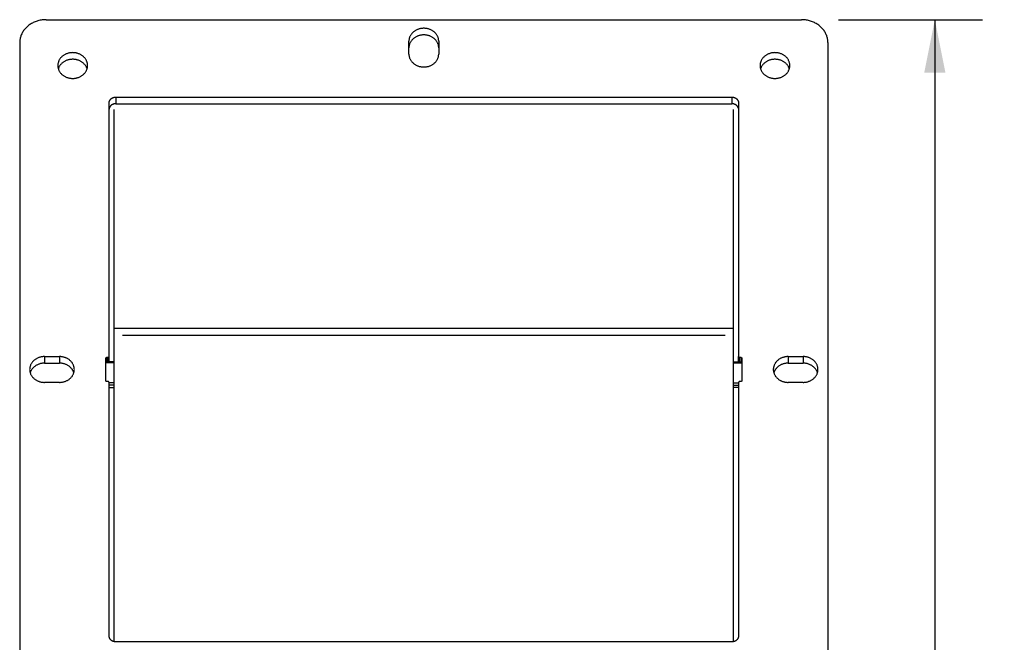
# Model space of a CAD drawing. Header units: inches. Extents: x 0 to 85, y 0 to 55.
# Tile 5 of 18: x 35.7 to 45, y 40.6 to 46.5. Entities that reach past the tile are written whole.
import ezdxf

# ---------------------------------------------------------------- set-up
doc = ezdxf.new("R2010")
doc.units = ezdxf.units.IN
doc.header["$LTSCALE"] = 4.675
doc.header["$MEASUREMENT"] = 0
doc.layers.get('0').update_dxf_attribs({"linetype": 'CONTINUOUS'})
doc.layers.add('02___PRT_ALL_AXES', color=7, linetype='CONTINUOUS')
doc.layers.add('2-BOTTOM-FLANGES', color=7, linetype='CONTINUOUS')
doc.styles.get("Standard").update_dxf_attribs({"font": 'arial.ttf'})
doc.dimstyles.new('DIMSTYLE_2', dxfattribs={"dimtxt": 0.375, "dimasz": 0.5, "dimexe": 0.09, "dimexo": 0.07, "dimgap": 0.0375, "dimtad": 0, "dimtih": 1, "dimtoh": 1, "dimzin": 4, "dimdsep": 46, "dimtxsty": 'Standard', "dimblk": '_FILLED', "dimblk1": '_FILLED', "dimblk2": '_FILLED', "dimcen": 0.09, "dimazin": 1, "dimtfac": 1, "dimtofl": 0, "dimtmove": 0, "dimatfit": 3, "dimldrblk": '_FILLED', "dimfxl": 0, "dimtolj": 1, "dimtzin": 4, "dimarcsym": 0})

# ---------------------------------------------------------------- blocks, each defined once
blk = doc.blocks.new('_FILLED')
at = {"color": 0, "linetype": 'ByBlock'}
blk.add_solid([(0, 0), (-1, 0.2), (-1, -0.2)], dxfattribs=at)
blk = doc.blocks.new('*D10')
at = {"layer": '2-BOTTOM-FLANGES', "color": 2, "linetype": 'Continuous'}
for p, q in [((43.4246, 46.4634), (44.783, 46.4634)), ((44.333, 46.4634), (44.333, 24.8928)), ((44.333, 2.5722), (44.333, 23.5803)), ((43.6746, 2.5722), (44.783, 2.5722))]:
    blk.add_line(p, q, dxfattribs=at)
at = {"layer": '2-BOTTOM-FLANGES', "color": 2, "linetype": 'Continuous', "xscale": 0.5, "yscale": 0.5, "zscale": 0.5}
for p, rotation in [((44.333, 46.4634), 90), ((44.333, 2.5722), 270)]:
    blk.add_blockref('_FILLED', p, dxfattribs=dict(at, rotation=rotation))
at = {"layer": '2-BOTTOM-FLANGES', "color": 2, "linetype": 'Continuous', "insert": (44.333, 24.7053), "char_height": 0.375, "width": 1.310409, "attachment_point": 2, "line_spacing_factor": 0.9}
blk.add_mtext('43.89\\PREF.', dxfattribs=at)

msp = doc.modelspace()

# ---------------------------------------------------------------- linework, layer by layer
at = {"color": 3, "linetype": 'Continuous'}
for p, q in [((35.9496, 46.4634), (43.0746, 46.4634)), ((39.3716, 46.1387), (39.3716, 46.2603)), ((39.6526, 46.2603), (39.6526, 46.1387)), ((35.6996, 46.2469), (35.6996, 40.0765)), ((43.3246, 46.2469), (43.3246, 40.0765)), ((36.6058, 45.7327), (42.4183, 45.7327)), ((36.5433, 43.2851), (36.5433, 45.6786)), ((42.4808, 45.6786), (42.4808, 43.2851)), ((35.9341, 43.2834), (36.0746, 43.2834)), ((36.5121, 43.0556), (36.5121, 43.2678)), ((36.5221, 43.2765), (36.5333, 43.2765)), ((42.4908, 43.2765), (42.5021, 43.2765)), ((42.5121, 43.2678), (42.5121, 43.0556)), ((42.9496, 43.2834), (43.0901, 43.2834)), ((36.0746, 43.04), (35.9341, 43.04)), ((36.5333, 43.047), (36.5221, 43.047)), ((36.5433, 40.6448), (36.5433, 43.0383)), ((42.4808, 43.0383), (42.4808, 40.6448)), ((42.5021, 43.047), (42.4908, 43.047)), ((43.0901, 43.04), (42.9496, 43.04)), ((42.4183, 40.5907), (36.6058, 40.5907))]:
    msp.add_line(p, q, dxfattribs=at)
at = {"color": 7, "linetype": 'Continuous'}
for p, q in [((36.6058, 45.7327), (36.6058, 45.6702)), ((42.4183, 45.7327), (42.4183, 45.6702)), ((36.5901, 40.5907), (36.5901, 45.6167)), ((36.6058, 45.6702), (42.4183, 45.6702)), ((42.4216, 45.6701), (42.4183, 45.6702)), ((42.4341, 40.5907), (42.4341, 45.6167)), ((42.4377, 45.6676), (42.4345, 45.6684)), ((42.4369, 43.5497), (36.5873, 43.5497)), ((42.3561, 43.4822), (36.6681, 43.4822)), ((36.5433, 43.2332), (36.5433, 43.2851)), ((42.4808, 43.2332), (42.4808, 43.2851)), ((35.9341, 43.2834), (35.9341, 43.2209)), ((35.9341, 43.2209), (36.0746, 43.2209)), ((36.0746, 43.2834), (36.0746, 43.2209)), ((36.5901, 43.2332), (36.5121, 43.2332)), ((36.5901, 43.2257), (36.5121, 43.2257)), ((36.5221, 43.2765), (36.5221, 43.2332)), ((36.5333, 43.2332), (36.5333, 43.2765)), ((42.4341, 43.2332), (42.5121, 43.2332)), ((42.4341, 43.2257), (42.5121, 43.2257)), ((42.4908, 43.2332), (42.4908, 43.2765)), ((42.5021, 43.2765), (42.5021, 43.2332)), ((42.9496, 43.2834), (42.9496, 43.2209)), ((42.9496, 43.2209), (43.0901, 43.2209)), ((43.0901, 43.2834), (43.0901, 43.2209)), ((36.5901, 43.0352), (36.5433, 43.0352)), ((36.5901, 43.0147), (36.5433, 43.0147)), ((42.4341, 43.0352), (42.4808, 43.0352)), ((42.4341, 43.0147), (42.4808, 43.0147)), ((36.5433, 42.9909), (36.5901, 42.9909)), ((42.4808, 42.9909), (42.4341, 42.9909))]:
    msp.add_line(p, q, dxfattribs=at)
at = {"color": 3, "linetype": 'Continuous'}
for points in [[(35.9496, 46.4634), (35.9398, 46.4633), (35.93, 46.4628), (35.9202, 46.4619), (35.9105, 46.4608), (35.9008, 46.4593), (35.8912, 46.4574), (35.8817, 46.4553), (35.8723, 46.4528), (35.8631, 46.45), (35.8539, 46.4469), (35.8449, 46.4435), (35.8361, 46.4398), (35.8274, 46.4358), (35.819, 46.4315), (35.8107, 46.4269), (35.8026, 46.4221), (35.7948, 46.4169), (35.7872, 46.4116), (35.7799, 46.4059), (35.7728, 46.4), (35.766, 46.3939), (35.7595, 46.3875), (35.7533, 46.381), (35.7473, 46.3742), (35.7417, 46.3672), (35.7364, 46.36), (35.7315, 46.3527), (35.7268, 46.3452), (35.7226, 46.3376), (35.7186, 46.3298), (35.715, 46.3219), (35.7118, 46.3138), (35.709, 46.3057), (35.7065, 46.2975), (35.7044, 46.2892), (35.7027, 46.2808), (35.7013, 46.2724), (35.7004, 46.2639), (35.6998, 46.2554), (35.6996, 46.2469)], [(43.3246, 46.2469), (43.3244, 46.2554), (43.3238, 46.2639), (43.3229, 46.2724), (43.3215, 46.2808), (43.3198, 46.2892), (43.3177, 46.2975), (43.3152, 46.3057), (43.3124, 46.3138), (43.3091, 46.3219), (43.3056, 46.3298), (43.3016, 46.3376), (43.2973, 46.3452), (43.2927, 46.3527), (43.2878, 46.36), (43.2825, 46.3672), (43.2768, 46.3742), (43.2709, 46.381), (43.2647, 46.3875), (43.2582, 46.3939), (43.2514, 46.4), (43.2443, 46.4059), (43.237, 46.4116), (43.2294, 46.4169), (43.2215, 46.4221), (43.2135, 46.4269), (43.2052, 46.4315), (43.1967, 46.4358), (43.1881, 46.4398), (43.1793, 46.4435), (43.1703, 46.4469), (43.1611, 46.45), (43.1518, 46.4528), (43.1425, 46.4553), (43.133, 46.4574), (43.1234, 46.4593), (43.1137, 46.4608), (43.104, 46.4619), (43.0942, 46.4628), (43.0844, 46.4633), (43.0746, 46.4634)], [(39.6526, 46.2603), (39.6525, 46.2658), (39.652, 46.2712), (39.6513, 46.2767), (39.6503, 46.2821), (39.6491, 46.2874), (39.6475, 46.2927), (39.6457, 46.2979), (39.6436, 46.3031), (39.6413, 46.3082), (39.6387, 46.3131), (39.6358, 46.318), (39.6327, 46.3227), (39.6294, 46.3274), (39.6258, 46.3319), (39.6219, 46.3362), (39.6179, 46.3404), (39.6136, 46.3444), (39.6092, 46.3483), (39.6045, 46.352), (39.5997, 46.3555), (39.5947, 46.3588), (39.5895, 46.3619), (39.5842, 46.3648), (39.5787, 46.3675), (39.5731, 46.37), (39.5673, 46.3722), (39.5615, 46.3743), (39.5555, 46.3761), (39.5495, 46.3776), (39.5434, 46.379), (39.5372, 46.3801), (39.531, 46.3809), (39.5247, 46.3815), (39.5184, 46.3819), (39.5121, 46.382), (39.5058, 46.3819), (39.4995, 46.3815), (39.4932, 46.3809), (39.487, 46.3801), (39.4808, 46.379), (39.4747, 46.3776), (39.4687, 46.3761), (39.4627, 46.3743), (39.4569, 46.3722), (39.4511, 46.37), (39.4455, 46.3675), (39.44, 46.3648), (39.4347, 46.3619), (39.4295, 46.3588), (39.4245, 46.3555), (39.4197, 46.352), (39.415, 46.3483), (39.4105, 46.3444), (39.4063, 46.3404), (39.4022, 46.3362), (39.3984, 46.3319), (39.3948, 46.3274), (39.3915, 46.3227), (39.3884, 46.318), (39.3855, 46.3131), (39.3829, 46.3082), (39.3806, 46.3031), (39.3785, 46.2979), (39.3767, 46.2927), (39.3751, 46.2874), (39.3739, 46.2821), (39.3729, 46.2767), (39.3722, 46.2712), (39.3717, 46.2658), (39.3716, 46.2603)], [(39.3716, 46.1387), (39.3717, 46.1332), (39.3722, 46.1278), (39.3729, 46.1223), (39.3739, 46.1169), (39.3751, 46.1116), (39.3767, 46.1063), (39.3785, 46.1011), (39.3806, 46.0959), (39.3829, 46.0908), (39.3855, 46.0859), (39.3884, 46.081), (39.3915, 46.0763), (39.3948, 46.0716), (39.3984, 46.0671), (39.4022, 46.0628), (39.4063, 46.0586), (39.4105, 46.0546), (39.415, 46.0507), (39.4197, 46.047), (39.4245, 46.0435), (39.4295, 46.0402), (39.4347, 46.0371), (39.44, 46.0342), (39.4455, 46.0315), (39.4511, 46.029), (39.4569, 46.0268), (39.4627, 46.0247), (39.4687, 46.0229), (39.4747, 46.0214), (39.4808, 46.02), (39.487, 46.0189), (39.4932, 46.0181), (39.4995, 46.0175), (39.5058, 46.0171), (39.5121, 46.017), (39.5184, 46.0171), (39.5247, 46.0175), (39.531, 46.0181), (39.5372, 46.0189), (39.5434, 46.02), (39.5495, 46.0214), (39.5555, 46.0229), (39.5615, 46.0247), (39.5673, 46.0268), (39.5731, 46.029), (39.5787, 46.0315), (39.5842, 46.0342), (39.5895, 46.0371), (39.5947, 46.0402), (39.5997, 46.0435), (39.6045, 46.047), (39.6092, 46.0507), (39.6136, 46.0546), (39.6179, 46.0586), (39.6219, 46.0628), (39.6258, 46.0671), (39.6294, 46.0716), (39.6327, 46.0763), (39.6358, 46.081), (39.6387, 46.0859), (39.6413, 46.0908), (39.6436, 46.0959), (39.6457, 46.1011), (39.6475, 46.1063), (39.6491, 46.1116), (39.6503, 46.1169), (39.6513, 46.1223), (39.652, 46.1278), (39.6525, 46.1332), (39.6526, 46.1387)], [(36.5433, 45.6786), (36.5434, 45.6814), (36.5437, 45.6842), (36.5441, 45.6871), (36.5447, 45.6898), (36.5455, 45.6926), (36.5464, 45.6953), (36.5475, 45.698), (36.5487, 45.7006), (36.5502, 45.7032), (36.5517, 45.7057), (36.5534, 45.7081), (36.5553, 45.7104), (36.5573, 45.7127), (36.5594, 45.7148), (36.5616, 45.7169), (36.564, 45.7188), (36.5665, 45.7207), (36.5691, 45.7224), (36.5718, 45.724), (36.5746, 45.7255), (36.5775, 45.7268), (36.5804, 45.728), (36.5834, 45.7291), (36.5865, 45.7301), (36.5897, 45.7309), (36.5928, 45.7315), (36.5961, 45.732), (36.5993, 45.7324), (36.6026, 45.7326), (36.6058, 45.7327)], [(42.4183, 45.7327), (42.4216, 45.7326), (42.4249, 45.7324), (42.4281, 45.732), (42.4313, 45.7315), (42.4345, 45.7309), (42.4377, 45.7301), (42.4407, 45.7291), (42.4438, 45.728), (42.4467, 45.7268), (42.4496, 45.7255), (42.4524, 45.724), (42.4551, 45.7224), (42.4577, 45.7207), (42.4602, 45.7188), (42.4625, 45.7169), (42.4648, 45.7148), (42.4669, 45.7127), (42.4689, 45.7104), (42.4708, 45.7081), (42.4725, 45.7057), (42.474, 45.7032), (42.4754, 45.7006), (42.4767, 45.698), (42.4778, 45.6953), (42.4787, 45.6926), (42.4795, 45.6898), (42.4801, 45.6871), (42.4805, 45.6842), (42.4808, 45.6814), (42.4808, 45.6786)], [(36.5333, 43.2765), (36.5342, 43.2765), (36.5351, 43.2766), (36.5359, 43.2767), (36.5368, 43.277), (36.5376, 43.2773), (36.5383, 43.2776), (36.5391, 43.278), (36.5398, 43.2785), (36.5404, 43.279), (36.541, 43.2795), (36.5415, 43.2801), (36.542, 43.2808), (36.5424, 43.2815), (36.5427, 43.2821), (36.543, 43.2829), (36.5432, 43.2836), (36.5433, 43.2844), (36.5433, 43.2851)], [(42.4808, 43.2851), (42.4809, 43.2844), (42.481, 43.2836), (42.4812, 43.2829), (42.4814, 43.2821), (42.4818, 43.2815), (42.4822, 43.2808), (42.4827, 43.2801), (42.4832, 43.2795), (42.4838, 43.279), (42.4844, 43.2785), (42.4851, 43.278), (42.4858, 43.2776), (42.4866, 43.2773), (42.4874, 43.277), (42.4883, 43.2767), (42.4891, 43.2766), (42.49, 43.2765), (42.4908, 43.2765)], [(35.9341, 43.2834), (35.9278, 43.2833), (35.9215, 43.2829), (35.9152, 43.2823), (35.909, 43.2814), (35.9028, 43.2803), (35.8967, 43.279), (35.8907, 43.2774), (35.8847, 43.2756), (35.8789, 43.2736), (35.8731, 43.2713), (35.8675, 43.2689), (35.862, 43.2662), (35.8567, 43.2633), (35.8515, 43.2601), (35.8465, 43.2568), (35.8417, 43.2533), (35.837, 43.2496), (35.8325, 43.2458), (35.8283, 43.2418), (35.8242, 43.2376), (35.8204, 43.2332), (35.8168, 43.2287), (35.8135, 43.2241), (35.8104, 43.2194), (35.8075, 43.2145), (35.8049, 43.2095), (35.8026, 43.2045), (35.8005, 43.1993), (35.7987, 43.1941), (35.7971, 43.1888), (35.7959, 43.1834), (35.7949, 43.178), (35.7942, 43.1726), (35.7937, 43.1672), (35.7936, 43.1617)], [(36.2151, 43.1617), (36.215, 43.167), (36.2146, 43.1723), (36.2139, 43.1776), (36.213, 43.1828), (36.2118, 43.188), (36.2103, 43.1932), (36.2086, 43.1983), (36.2066, 43.2033), (36.2044, 43.2083), (36.2019, 43.2131), (36.1992, 43.2179), (36.1963, 43.2225), (36.1931, 43.2271), (36.1897, 43.2315), (36.1861, 43.2358), (36.1822, 43.2399), (36.1782, 43.2439), (36.1739, 43.2477), (36.1695, 43.2514), (36.1649, 43.2549), (36.1601, 43.2582), (36.1552, 43.2614), (36.1501, 43.2643), (36.1448, 43.2671), (36.1395, 43.2696), (36.134, 43.272), (36.1284, 43.2741), (36.1226, 43.276), (36.1168, 43.2777), (36.111, 43.2792), (36.105, 43.2805), (36.099, 43.2815), (36.0929, 43.2823), (36.0868, 43.2829), (36.0807, 43.2833), (36.0746, 43.2834)], [(36.5121, 43.2678), (36.5121, 43.2685), (36.5122, 43.2693), (36.5124, 43.27), (36.5127, 43.2708), (36.513, 43.2715), (36.5134, 43.2721), (36.5139, 43.2728), (36.5144, 43.2734), (36.515, 43.2739), (36.5157, 43.2744), (36.5164, 43.2749), (36.5171, 43.2753), (36.5179, 43.2756), (36.5187, 43.2759), (36.5195, 43.2762), (36.5204, 43.2763), (36.5212, 43.2764), (36.5221, 43.2765)], [(42.5021, 43.2765), (42.503, 43.2764), (42.5038, 43.2763), (42.5047, 43.2762), (42.5055, 43.2759), (42.5063, 43.2756), (42.5071, 43.2753), (42.5078, 43.2749), (42.5085, 43.2744), (42.5092, 43.2739), (42.5098, 43.2734), (42.5103, 43.2728), (42.5108, 43.2721), (42.5112, 43.2715), (42.5115, 43.2708), (42.5118, 43.27), (42.5119, 43.2693), (42.5121, 43.2685), (42.5121, 43.2678)], [(42.9496, 43.2834), (42.9435, 43.2833), (42.9373, 43.2829), (42.9313, 43.2823), (42.9252, 43.2815), (42.9192, 43.2805), (42.9132, 43.2792), (42.9073, 43.2777), (42.9015, 43.276), (42.8958, 43.2741), (42.8902, 43.272), (42.8847, 43.2696), (42.8793, 43.2671), (42.8741, 43.2643), (42.869, 43.2614), (42.8641, 43.2582), (42.8593, 43.2549), (42.8547, 43.2514), (42.8502, 43.2477), (42.846, 43.2439), (42.842, 43.2399), (42.8381, 43.2358), (42.8345, 43.2315), (42.8311, 43.2271), (42.8279, 43.2225), (42.825, 43.2179), (42.8223, 43.2131), (42.8198, 43.2083), (42.8176, 43.2033), (42.8156, 43.1983), (42.8139, 43.1932), (42.8124, 43.188), (42.8112, 43.1828), (42.8103, 43.1776), (42.8096, 43.1723), (42.8092, 43.167), (42.8091, 43.1617)], [(43.2306, 43.1617), (43.2305, 43.1672), (43.23, 43.1726), (43.2293, 43.178), (43.2283, 43.1834), (43.2271, 43.1888), (43.2255, 43.1941), (43.2237, 43.1993), (43.2216, 43.2045), (43.2193, 43.2095), (43.2167, 43.2145), (43.2138, 43.2194), (43.2107, 43.2241), (43.2074, 43.2287), (43.2038, 43.2332), (43.1999, 43.2376), (43.1959, 43.2418), (43.1916, 43.2458), (43.1872, 43.2496), (43.1825, 43.2533), (43.1777, 43.2568), (43.1727, 43.2601), (43.1675, 43.2633), (43.1622, 43.2662), (43.1567, 43.2689), (43.1511, 43.2713), (43.1453, 43.2736), (43.1395, 43.2756), (43.1335, 43.2774), (43.1275, 43.279), (43.1214, 43.2803), (43.1152, 43.2814), (43.109, 43.2823), (43.1027, 43.2829), (43.0964, 43.2833), (43.0901, 43.2834)], [(35.7936, 43.1617), (35.7937, 43.1562), (35.7942, 43.1508), (35.7949, 43.1454), (35.7959, 43.14), (35.7971, 43.1346), (35.7987, 43.1293), (35.8005, 43.1241), (35.8026, 43.1189), (35.8049, 43.1139), (35.8075, 43.1089), (35.8104, 43.104), (35.8135, 43.0993), (35.8168, 43.0947), (35.8204, 43.0902), (35.8242, 43.0858), (35.8283, 43.0816), (35.8325, 43.0776), (35.837, 43.0738), (35.8417, 43.0701), (35.8465, 43.0666), (35.8515, 43.0633), (35.8567, 43.0602), (35.862, 43.0572), (35.8675, 43.0546), (35.8731, 43.0521), (35.8789, 43.0498), (35.8847, 43.0478), (35.8907, 43.046), (35.8967, 43.0444), (35.9028, 43.0431), (35.909, 43.042), (35.9152, 43.0411), (35.9215, 43.0405), (35.9278, 43.0401), (35.9341, 43.04)], [(36.0746, 43.04), (36.0807, 43.0401), (36.0868, 43.0405), (36.0929, 43.0411), (36.099, 43.0419), (36.105, 43.0429), (36.111, 43.0442), (36.1168, 43.0457), (36.1226, 43.0474), (36.1284, 43.0493), (36.134, 43.0514), (36.1395, 43.0538), (36.1448, 43.0563), (36.1501, 43.0591), (36.1552, 43.062), (36.1601, 43.0652), (36.1649, 43.0685), (36.1695, 43.072), (36.1739, 43.0757), (36.1782, 43.0795), (36.1822, 43.0835), (36.1861, 43.0876), (36.1897, 43.0919), (36.1931, 43.0963), (36.1963, 43.1009), (36.1992, 43.1055), (36.2019, 43.1103), (36.2044, 43.1151), (36.2066, 43.1201), (36.2086, 43.1251), (36.2103, 43.1302), (36.2118, 43.1354), (36.213, 43.1406), (36.2139, 43.1458), (36.2146, 43.1511), (36.215, 43.1564), (36.2151, 43.1617)], [(42.8091, 43.1617), (42.8092, 43.1564), (42.8096, 43.1511), (42.8103, 43.1458), (42.8112, 43.1406), (42.8124, 43.1354), (42.8139, 43.1302), (42.8156, 43.1251), (42.8176, 43.1201), (42.8198, 43.1151), (42.8223, 43.1103), (42.825, 43.1055), (42.8279, 43.1009), (42.8311, 43.0963), (42.8345, 43.0919), (42.8381, 43.0876), (42.842, 43.0835), (42.846, 43.0795), (42.8502, 43.0757), (42.8547, 43.072), (42.8593, 43.0685), (42.8641, 43.0652), (42.869, 43.062), (42.8741, 43.0591), (42.8793, 43.0563), (42.8847, 43.0538), (42.8902, 43.0514), (42.8958, 43.0493), (42.9015, 43.0474), (42.9073, 43.0457), (42.9132, 43.0442), (42.9192, 43.0429), (42.9252, 43.0419), (42.9313, 43.0411), (42.9373, 43.0405), (42.9435, 43.0401), (42.9496, 43.04)], [(43.0901, 43.04), (43.0964, 43.0401), (43.1027, 43.0405), (43.109, 43.0411), (43.1152, 43.042), (43.1214, 43.0431), (43.1275, 43.0444), (43.1335, 43.046), (43.1395, 43.0478), (43.1453, 43.0498), (43.1511, 43.0521), (43.1567, 43.0546), (43.1622, 43.0572), (43.1675, 43.0602), (43.1727, 43.0633), (43.1777, 43.0666), (43.1825, 43.0701), (43.1872, 43.0738), (43.1916, 43.0776), (43.1959, 43.0816), (43.1999, 43.0858), (43.2038, 43.0902), (43.2074, 43.0947), (43.2107, 43.0993), (43.2138, 43.104), (43.2167, 43.1089), (43.2193, 43.1139), (43.2216, 43.1189), (43.2237, 43.1241), (43.2255, 43.1293), (43.2271, 43.1346), (43.2283, 43.14), (43.2293, 43.1454), (43.23, 43.1508), (43.2305, 43.1562), (43.2306, 43.1617)], [(36.5221, 43.047), (36.5212, 43.047), (36.5204, 43.0471), (36.5195, 43.0472), (36.5187, 43.0475), (36.5179, 43.0478), (36.5171, 43.0481), (36.5164, 43.0485), (36.5157, 43.049), (36.515, 43.0495), (36.5144, 43.05), (36.5139, 43.0506), (36.5134, 43.0513), (36.513, 43.052), (36.5127, 43.0527), (36.5124, 43.0534), (36.5122, 43.0541), (36.5121, 43.0549), (36.5121, 43.0556)], [(36.5433, 43.0383), (36.5433, 43.0391), (36.5432, 43.0398), (36.543, 43.0405), (36.5427, 43.0413), (36.5424, 43.042), (36.542, 43.0426), (36.5415, 43.0433), (36.541, 43.0439), (36.5404, 43.0444), (36.5398, 43.0449), (36.5391, 43.0454), (36.5383, 43.0458), (36.5376, 43.0461), (36.5368, 43.0464), (36.5359, 43.0467), (36.5351, 43.0468), (36.5342, 43.0469), (36.5333, 43.047)], [(42.4908, 43.047), (42.49, 43.0469), (42.4891, 43.0468), (42.4883, 43.0467), (42.4874, 43.0464), (42.4866, 43.0461), (42.4858, 43.0458), (42.4851, 43.0454), (42.4844, 43.0449), (42.4838, 43.0444), (42.4832, 43.0439), (42.4827, 43.0433), (42.4822, 43.0426), (42.4818, 43.042), (42.4814, 43.0413), (42.4812, 43.0405), (42.481, 43.0398), (42.4809, 43.0391), (42.4808, 43.0383)], [(42.5121, 43.0556), (42.5121, 43.0549), (42.5119, 43.0541), (42.5118, 43.0534), (42.5115, 43.0527), (42.5112, 43.052), (42.5108, 43.0513), (42.5103, 43.0506), (42.5098, 43.05), (42.5092, 43.0495), (42.5085, 43.049), (42.5078, 43.0485), (42.5071, 43.0481), (42.5063, 43.0478), (42.5055, 43.0475), (42.5047, 43.0472), (42.5038, 43.0471), (42.503, 43.047), (42.5021, 43.047)], [(36.6058, 40.5907), (36.6026, 40.5908), (36.5993, 40.591), (36.5961, 40.5914), (36.5928, 40.5919), (36.5897, 40.5925), (36.5865, 40.5933), (36.5834, 40.5943), (36.5804, 40.5954), (36.5775, 40.5966), (36.5746, 40.5979), (36.5718, 40.5994), (36.5691, 40.601), (36.5665, 40.6028), (36.564, 40.6046), (36.5616, 40.6065), (36.5594, 40.6086), (36.5573, 40.6108), (36.5553, 40.613), (36.5534, 40.6153), (36.5517, 40.6178), (36.5502, 40.6202), (36.5487, 40.6228), (36.5475, 40.6254), (36.5464, 40.6281), (36.5455, 40.6308), (36.5447, 40.6336), (36.5441, 40.6363), (36.5437, 40.6392), (36.5434, 40.642), (36.5433, 40.6448)], [(42.4808, 40.6448), (42.4808, 40.642), (42.4805, 40.6392), (42.4801, 40.6363), (42.4795, 40.6336), (42.4787, 40.6308), (42.4778, 40.6281), (42.4767, 40.6254), (42.4754, 40.6228), (42.474, 40.6202), (42.4725, 40.6178), (42.4708, 40.6153), (42.4689, 40.613), (42.4669, 40.6108), (42.4648, 40.6086), (42.4625, 40.6065), (42.4602, 40.6046), (42.4577, 40.6028), (42.4551, 40.601), (42.4524, 40.5994), (42.4496, 40.5979), (42.4467, 40.5966), (42.4438, 40.5954), (42.4407, 40.5943), (42.4377, 40.5933), (42.4345, 40.5925), (42.4313, 40.5919), (42.4281, 40.5914), (42.4249, 40.591), (42.4216, 40.5908), (42.4183, 40.5907)]]:
    msp.add_lwpolyline(points, dxfattribs=at)
at = {"color": 7, "linetype": 'Continuous'}
for points in [[(39.6526, 46.1978), (39.6525, 46.2033), (39.652, 46.2087), (39.6513, 46.2142), (39.6503, 46.2196), (39.6491, 46.2249), (39.6475, 46.2302), (39.6457, 46.2354), (39.6436, 46.2406), (39.6413, 46.2457), (39.6387, 46.2506), (39.6358, 46.2555), (39.6327, 46.2602), (39.6294, 46.2649), (39.6258, 46.2694), (39.6219, 46.2737), (39.6179, 46.2779), (39.6136, 46.2819), (39.6092, 46.2858), (39.6045, 46.2895), (39.5997, 46.293), (39.5947, 46.2963), (39.5895, 46.2994), (39.5842, 46.3023), (39.5787, 46.305), (39.5731, 46.3075), (39.5673, 46.3097), (39.5615, 46.3118), (39.5555, 46.3136), (39.5495, 46.3151), (39.5434, 46.3165), (39.5372, 46.3176), (39.531, 46.3184), (39.5247, 46.319), (39.5184, 46.3194), (39.5121, 46.3195), (39.5058, 46.3194), (39.4995, 46.319), (39.4932, 46.3184), (39.487, 46.3176), (39.4808, 46.3165), (39.4747, 46.3151), (39.4687, 46.3136), (39.4627, 46.3118), (39.4569, 46.3097), (39.4511, 46.3075), (39.4455, 46.305), (39.44, 46.3023), (39.4347, 46.2994), (39.4295, 46.2963), (39.4245, 46.293), (39.4197, 46.2895), (39.415, 46.2858), (39.4105, 46.2819), (39.4063, 46.2779), (39.4022, 46.2737), (39.3984, 46.2694), (39.3948, 46.2649), (39.3915, 46.2602), (39.3884, 46.2555), (39.3855, 46.2506), (39.3829, 46.2457), (39.3806, 46.2406), (39.3785, 46.2354), (39.3767, 46.2302), (39.3751, 46.2249), (39.3739, 46.2196), (39.3729, 46.2142), (39.3722, 46.2087), (39.3717, 46.2033), (39.3716, 46.1978)], [(36.5441, 45.6246), (36.5437, 45.6217), (36.5434, 45.6189)], [(36.5464, 45.6328), (36.5455, 45.6301), (36.5447, 45.6273), (36.5441, 45.6246)], [(36.5928, 45.669), (36.5897, 45.6684), (36.5865, 45.6676), (36.5834, 45.6666), (36.5804, 45.6655), (36.5775, 45.6643), (36.5746, 45.663), (36.5718, 45.6615), (36.5691, 45.6599), (36.5665, 45.6582), (36.564, 45.6563), (36.5616, 45.6544), (36.5594, 45.6523), (36.5573, 45.6502), (36.5553, 45.6479), (36.5534, 45.6456), (36.5517, 45.6432), (36.5502, 45.6407), (36.5487, 45.6381), (36.5475, 45.6355), (36.5464, 45.6328)], [(36.6058, 45.6702), (36.6026, 45.6701), (36.5993, 45.6699), (36.5961, 45.6695), (36.5928, 45.669)], [(42.4345, 45.6684), (42.4313, 45.669), (42.4281, 45.6695), (42.4249, 45.6699), (42.4216, 45.6701)], [(42.4438, 45.6655), (42.4407, 45.6666), (42.4377, 45.6676)], [(42.4551, 45.6599), (42.4524, 45.6615), (42.4496, 45.663), (42.4467, 45.6643), (42.4438, 45.6655)], [(42.4801, 45.6242), (42.4801, 45.6246), (42.4795, 45.6273), (42.4787, 45.6301), (42.4778, 45.6328), (42.4767, 45.6355), (42.4754, 45.6381), (42.474, 45.6407), (42.4725, 45.6432), (42.4708, 45.6456), (42.4689, 45.6479), (42.4669, 45.6502), (42.4648, 45.6523), (42.4625, 45.6544), (42.4602, 45.6563), (42.4577, 45.6582), (42.4551, 45.6599)], [(35.9341, 43.2209), (35.9278, 43.2208), (35.9215, 43.2204), (35.9152, 43.2198), (35.909, 43.2189), (35.9028, 43.2178), (35.8967, 43.2165), (35.8907, 43.2149), (35.8847, 43.2131), (35.8789, 43.2111), (35.8731, 43.2088), (35.8675, 43.2064), (35.862, 43.2037), (35.8567, 43.2008), (35.8515, 43.1976), (35.8465, 43.1943), (35.8417, 43.1908), (35.837, 43.1871), (35.8325, 43.1833), (35.8283, 43.1793), (35.8242, 43.1751), (35.8204, 43.1707), (35.8168, 43.1662), (35.8135, 43.1616), (35.8104, 43.1569), (35.8075, 43.152), (35.8049, 43.147), (35.8026, 43.142), (35.8005, 43.1368), (35.7987, 43.1316), (35.7983, 43.1305)], [(36.2104, 43.1305), (36.2103, 43.1307), (36.2086, 43.1358), (36.2066, 43.1408), (36.2044, 43.1458), (36.2019, 43.1506), (36.1992, 43.1554), (36.1963, 43.16), (36.1931, 43.1646), (36.1897, 43.169), (36.1861, 43.1733), (36.1822, 43.1774), (36.1782, 43.1814), (36.1739, 43.1852), (36.1695, 43.1889), (36.1649, 43.1924), (36.1601, 43.1957), (36.1552, 43.1989), (36.1501, 43.2018), (36.1448, 43.2046), (36.1395, 43.2071), (36.134, 43.2095), (36.1284, 43.2116), (36.1226, 43.2135), (36.1168, 43.2152), (36.111, 43.2167), (36.105, 43.218), (36.099, 43.219), (36.0929, 43.2198), (36.0868, 43.2204), (36.0807, 43.2208), (36.0746, 43.2209)], [(42.9496, 43.2209), (42.9435, 43.2208), (42.9373, 43.2204), (42.9313, 43.2198), (42.9252, 43.219), (42.9192, 43.218), (42.9132, 43.2167), (42.9073, 43.2152), (42.9015, 43.2135), (42.8958, 43.2116), (42.8902, 43.2095), (42.8847, 43.2071), (42.8793, 43.2046), (42.8741, 43.2018), (42.869, 43.1989), (42.8641, 43.1957), (42.8593, 43.1924), (42.8547, 43.1889), (42.8502, 43.1852), (42.846, 43.1814), (42.842, 43.1774), (42.8381, 43.1733), (42.8345, 43.169), (42.8311, 43.1646), (42.8279, 43.16), (42.825, 43.1554), (42.8223, 43.1506), (42.8198, 43.1458), (42.8176, 43.1408), (42.8156, 43.1358), (42.8139, 43.1307), (42.8138, 43.1305)], [(43.2259, 43.1305), (43.2255, 43.1316), (43.2237, 43.1368), (43.2216, 43.142), (43.2193, 43.147), (43.2167, 43.152), (43.2138, 43.1569), (43.2107, 43.1616), (43.2074, 43.1662), (43.2038, 43.1707), (43.1999, 43.1751), (43.1959, 43.1793), (43.1916, 43.1833), (43.1872, 43.1871), (43.1825, 43.1908), (43.1777, 43.1943), (43.1727, 43.1976), (43.1675, 43.2008), (43.1622, 43.2037), (43.1567, 43.2064), (43.1511, 43.2088), (43.1453, 43.2111), (43.1395, 43.2131), (43.1335, 43.2149), (43.1275, 43.2165), (43.1214, 43.2178), (43.1152, 43.2189), (43.109, 43.2198), (43.1027, 43.2204), (43.0964, 43.2208), (43.0901, 43.2209)]]:
    msp.add_lwpolyline(points, dxfattribs=at)
at = {"layer": '02___PRT_ALL_AXES', "color": 3, "linetype": 'Continuous'}
for points in [[(36.3401, 46.0304), (36.34, 46.0359), (36.3395, 46.0413), (36.3388, 46.0467), (36.3378, 46.0521), (36.3366, 46.0575), (36.335, 46.0628), (36.3332, 46.068), (36.3311, 46.0732), (36.3288, 46.0782), (36.3262, 46.0832), (36.3233, 46.0881), (36.3202, 46.0928), (36.3169, 46.0974), (36.3133, 46.1019), (36.3094, 46.1063), (36.3054, 46.1105), (36.3011, 46.1145), (36.2967, 46.1184), (36.292, 46.122), (36.2872, 46.1255), (36.2822, 46.1289), (36.277, 46.132), (36.2717, 46.1349), (36.2662, 46.1376), (36.2606, 46.14), (36.2548, 46.1423), (36.249, 46.1443), (36.243, 46.1461), (36.237, 46.1477), (36.2309, 46.149), (36.2247, 46.1501), (36.2185, 46.151), (36.2122, 46.1516), (36.2059, 46.152), (36.1996, 46.1521), (36.1933, 46.152), (36.187, 46.1516), (36.1807, 46.151), (36.1745, 46.1501), (36.1683, 46.149), (36.1622, 46.1477), (36.1562, 46.1461), (36.1502, 46.1443), (36.1444, 46.1423), (36.1386, 46.14), (36.133, 46.1376), (36.1275, 46.1349), (36.1222, 46.132), (36.117, 46.1289), (36.112, 46.1255), (36.1072, 46.122), (36.1025, 46.1184), (36.098, 46.1145), (36.0938, 46.1105), (36.0897, 46.1063), (36.0859, 46.1019), (36.0823, 46.0974), (36.079, 46.0928), (36.0759, 46.0881), (36.073, 46.0832), (36.0704, 46.0782), (36.0681, 46.0732), (36.066, 46.068), (36.0642, 46.0628), (36.0626, 46.0575), (36.0614, 46.0521), (36.0604, 46.0467), (36.0597, 46.0413), (36.0592, 46.0359), (36.0591, 46.0304)], [(42.9651, 46.0304), (42.965, 46.0359), (42.9645, 46.0413), (42.9638, 46.0467), (42.9628, 46.0521), (42.9616, 46.0575), (42.96, 46.0628), (42.9582, 46.068), (42.9561, 46.0732), (42.9538, 46.0782), (42.9512, 46.0832), (42.9483, 46.0881), (42.9452, 46.0928), (42.9419, 46.0974), (42.9383, 46.1019), (42.9344, 46.1063), (42.9304, 46.1105), (42.9261, 46.1145), (42.9217, 46.1184), (42.917, 46.122), (42.9122, 46.1255), (42.9072, 46.1289), (42.902, 46.132), (42.8967, 46.1349), (42.8912, 46.1376), (42.8856, 46.14), (42.8798, 46.1423), (42.874, 46.1443), (42.868, 46.1461), (42.862, 46.1477), (42.8559, 46.149), (42.8497, 46.1501), (42.8435, 46.151), (42.8372, 46.1516), (42.8309, 46.152), (42.8246, 46.1521), (42.8183, 46.152), (42.812, 46.1516), (42.8057, 46.151), (42.7995, 46.1501), (42.7933, 46.149), (42.7872, 46.1477), (42.7812, 46.1461), (42.7752, 46.1443), (42.7694, 46.1423), (42.7636, 46.14), (42.758, 46.1376), (42.7525, 46.1349), (42.7472, 46.132), (42.742, 46.1289), (42.737, 46.1255), (42.7322, 46.122), (42.7275, 46.1184), (42.723, 46.1145), (42.7188, 46.1105), (42.7147, 46.1063), (42.7109, 46.1019), (42.7073, 46.0974), (42.704, 46.0928), (42.7009, 46.0881), (42.698, 46.0832), (42.6954, 46.0782), (42.6931, 46.0732), (42.691, 46.068), (42.6892, 46.0628), (42.6876, 46.0575), (42.6864, 46.0521), (42.6854, 46.0467), (42.6847, 46.0413), (42.6842, 46.0359), (42.6841, 46.0304)], [(36.0591, 46.0304), (36.0592, 46.0249), (36.0597, 46.0195), (36.0604, 46.0141), (36.0614, 46.0087), (36.0626, 46.0033), (36.0642, 45.998), (36.066, 45.9928), (36.0681, 45.9877), (36.0704, 45.9826), (36.073, 45.9776), (36.0759, 45.9728), (36.079, 45.968), (36.0823, 45.9634), (36.0859, 45.9589), (36.0897, 45.9545), (36.0938, 45.9504), (36.098, 45.9463), (36.1025, 45.9425), (36.1072, 45.9388), (36.112, 45.9353), (36.117, 45.932), (36.1222, 45.9289), (36.1275, 45.926), (36.133, 45.9233), (36.1386, 45.9208), (36.1444, 45.9185), (36.1502, 45.9165), (36.1562, 45.9147), (36.1622, 45.9131), (36.1683, 45.9118), (36.1745, 45.9107), (36.1807, 45.9098), (36.187, 45.9092), (36.1933, 45.9089), (36.1996, 45.9087), (36.2059, 45.9089), (36.2122, 45.9092), (36.2185, 45.9098), (36.2247, 45.9107), (36.2309, 45.9118), (36.237, 45.9131), (36.243, 45.9147), (36.249, 45.9165), (36.2548, 45.9185), (36.2606, 45.9208), (36.2662, 45.9233), (36.2717, 45.926), (36.277, 45.9289), (36.2822, 45.932), (36.2872, 45.9353), (36.292, 45.9388), (36.2967, 45.9425), (36.3011, 45.9463), (36.3054, 45.9504), (36.3094, 45.9545), (36.3133, 45.9589), (36.3169, 45.9634), (36.3202, 45.968), (36.3233, 45.9728), (36.3262, 45.9776), (36.3288, 45.9826), (36.3311, 45.9877), (36.3332, 45.9928), (36.335, 45.998), (36.3366, 46.0033), (36.3378, 46.0087), (36.3388, 46.0141), (36.3395, 46.0195), (36.34, 46.0249), (36.3401, 46.0304)], [(42.6841, 46.0304), (42.6842, 46.0249), (42.6847, 46.0195), (42.6854, 46.0141), (42.6864, 46.0087), (42.6876, 46.0033), (42.6892, 45.998), (42.691, 45.9928), (42.6931, 45.9877), (42.6954, 45.9826), (42.698, 45.9776), (42.7009, 45.9728), (42.704, 45.968), (42.7073, 45.9634), (42.7109, 45.9589), (42.7147, 45.9545), (42.7188, 45.9504), (42.723, 45.9463), (42.7275, 45.9425), (42.7322, 45.9388), (42.737, 45.9353), (42.742, 45.932), (42.7472, 45.9289), (42.7525, 45.926), (42.758, 45.9233), (42.7636, 45.9208), (42.7694, 45.9185), (42.7752, 45.9165), (42.7812, 45.9147), (42.7872, 45.9131), (42.7933, 45.9118), (42.7995, 45.9107), (42.8057, 45.9098), (42.812, 45.9092), (42.8183, 45.9089), (42.8246, 45.9087), (42.8309, 45.9089), (42.8372, 45.9092), (42.8435, 45.9098), (42.8497, 45.9107), (42.8559, 45.9118), (42.862, 45.9131), (42.868, 45.9147), (42.874, 45.9165), (42.8798, 45.9185), (42.8856, 45.9208), (42.8912, 45.9233), (42.8967, 45.926), (42.902, 45.9289), (42.9072, 45.932), (42.9122, 45.9353), (42.917, 45.9388), (42.9217, 45.9425), (42.9261, 45.9463), (42.9304, 45.9504), (42.9344, 45.9545), (42.9383, 45.9589), (42.9419, 45.9634), (42.9452, 45.968), (42.9483, 45.9728), (42.9512, 45.9776), (42.9538, 45.9826), (42.9561, 45.9877), (42.9582, 45.9928), (42.96, 45.998), (42.9616, 46.0033), (42.9628, 46.0087), (42.9638, 46.0141), (42.9645, 46.0195), (42.965, 46.0249), (42.9651, 46.0304)]]:
    msp.add_lwpolyline(points, dxfattribs=at)
at = {"layer": '02___PRT_ALL_AXES', "color": 7, "linetype": 'Continuous'}
for points in [[(36.3354, 45.9992), (36.335, 46.0003), (36.3332, 46.0055), (36.3311, 46.0107), (36.3288, 46.0157), (36.3262, 46.0207), (36.3233, 46.0256), (36.3202, 46.0303), (36.3169, 46.0349), (36.3133, 46.0394), (36.3094, 46.0438), (36.3054, 46.048), (36.3011, 46.052), (36.2967, 46.0559), (36.292, 46.0595), (36.2872, 46.063), (36.2822, 46.0664), (36.277, 46.0695), (36.2717, 46.0724), (36.2662, 46.0751), (36.2606, 46.0775), (36.2548, 46.0798), (36.249, 46.0818), (36.243, 46.0836), (36.237, 46.0852), (36.2309, 46.0865), (36.2247, 46.0876), (36.2185, 46.0885), (36.2122, 46.0891), (36.2059, 46.0895), (36.1996, 46.0896), (36.1933, 46.0895), (36.187, 46.0891), (36.1807, 46.0885), (36.1745, 46.0876), (36.1683, 46.0865), (36.1622, 46.0852), (36.1562, 46.0836), (36.1502, 46.0818), (36.1444, 46.0798), (36.1386, 46.0775), (36.133, 46.0751), (36.1275, 46.0724), (36.1222, 46.0695), (36.117, 46.0664), (36.112, 46.063), (36.1072, 46.0595), (36.1025, 46.0559), (36.098, 46.052), (36.0938, 46.048), (36.0897, 46.0438), (36.0859, 46.0394), (36.0823, 46.0349), (36.079, 46.0303), (36.0759, 46.0256), (36.073, 46.0207), (36.0704, 46.0157), (36.0681, 46.0107), (36.066, 46.0055), (36.0642, 46.0003), (36.0638, 45.9992)], [(42.9604, 45.9992), (42.96, 46.0003), (42.9582, 46.0055), (42.9561, 46.0107), (42.9538, 46.0157), (42.9512, 46.0207), (42.9483, 46.0256), (42.9452, 46.0303), (42.9419, 46.0349), (42.9383, 46.0394), (42.9344, 46.0438), (42.9304, 46.048), (42.9261, 46.052), (42.9217, 46.0559), (42.917, 46.0595), (42.9122, 46.063), (42.9072, 46.0664), (42.902, 46.0695), (42.8967, 46.0724), (42.8912, 46.0751), (42.8856, 46.0775), (42.8798, 46.0798), (42.874, 46.0818), (42.868, 46.0836), (42.862, 46.0852), (42.8559, 46.0865), (42.8497, 46.0876), (42.8435, 46.0885), (42.8372, 46.0891), (42.8309, 46.0895), (42.8246, 46.0896), (42.8183, 46.0895), (42.812, 46.0891), (42.8057, 46.0885), (42.7995, 46.0876), (42.7933, 46.0865), (42.7872, 46.0852), (42.7812, 46.0836), (42.7752, 46.0818), (42.7694, 46.0798), (42.7636, 46.0775), (42.758, 46.0751), (42.7525, 46.0724), (42.7472, 46.0695), (42.742, 46.0664), (42.737, 46.063), (42.7322, 46.0595), (42.7275, 46.0559), (42.723, 46.052), (42.7188, 46.048), (42.7147, 46.0438), (42.7109, 46.0394), (42.7073, 46.0349), (42.704, 46.0303), (42.7009, 46.0256), (42.698, 46.0207), (42.6954, 46.0157), (42.6931, 46.0107), (42.691, 46.0055), (42.6892, 46.0003), (42.6888, 45.9992)]]:
    msp.add_lwpolyline(points, dxfattribs=at)

# ---------------------------------------------------------------- dimensions: what is measured, and where the dimension line sits
at = {"layer": '2-BOTTOM-FLANGES', "color": 2, "linetype": 'Continuous'}
dim = msp.add_linear_dim(base=(44.333, 2.5722), p1=(43.3546, 46.4634), p2=(43.6046, 2.5722), angle=270, text='<>\\PREF.', dimstyle='DIMSTYLE_2', dxfattribs=at)
dim.commit()
dim.dimension.update_dxf_attribs({"geometry": '*D10', "text_midpoint": (44.333, 24.2366), "dimtype": 160})

doc.saveas('drawing.dxf')
